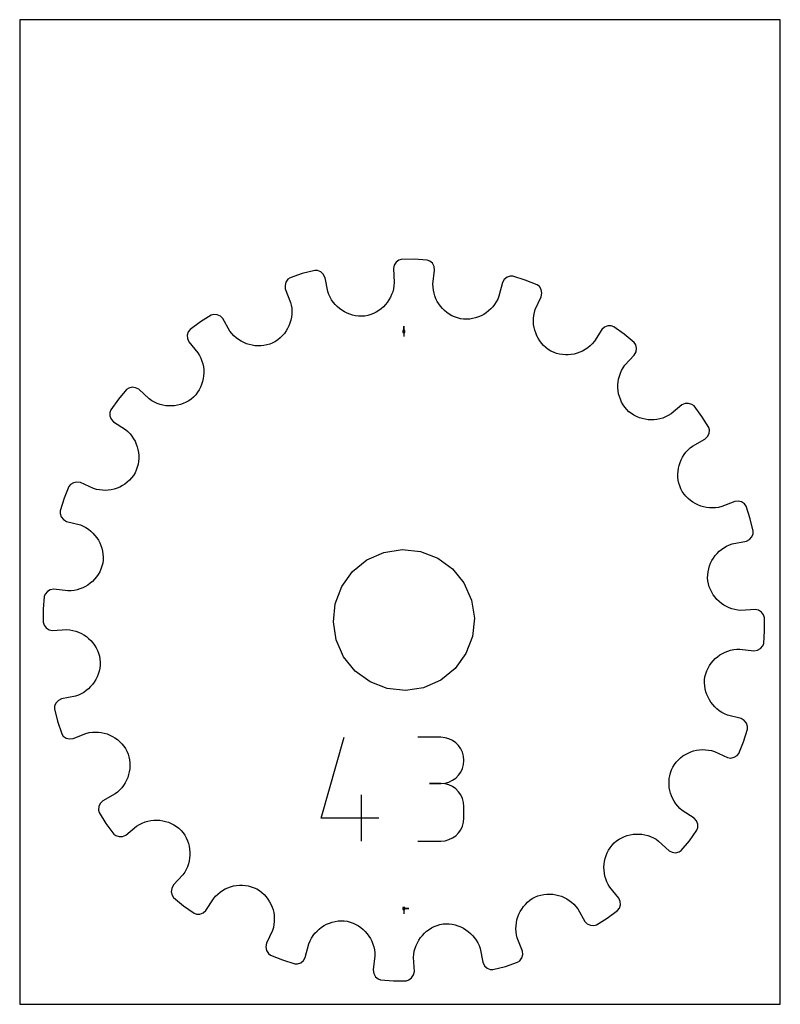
# Model space of a CAD drawing. Extents: x 0 to 216, y 0 to 279.
import ezdxf

# ---------------------------------------------------------------- set-up
doc = ezdxf.new("R2010")
doc.units = 0

msp = doc.modelspace()

# ---------------------------------------------------------------- linework, layer by layer
at = {"layer": 'annotation', "color": 1}
for p, q in [((109.051908, 190.959435), (109.051908, 192.388185)), ((109.051908, 190.959435), (109.051908, 192.388185)), ((109.051908, 192.388185), (109.051908, 190.959435)), ((109.051908, 190.959435), (109.051908, 189.530685)), ((85.583484, 52.865517), (92.122768, 75.799247)), ((119.564739, 75.765034), (113.016208, 75.765034)), ((120.742508, 75.659319), (119.564739, 75.765034)), ((121.850748, 75.354667), (120.742508, 75.659319)), ((122.871026, 74.869814), (121.850748, 75.354667)), ((123.784909, 74.223497), (122.871026, 74.869814)), ((124.573966, 73.434453), (123.784909, 74.223497)), ((125.219763, 72.52142), (124.573966, 73.434453)), ((125.703867, 71.503133), (125.219763, 72.52142)), ((126.007848, 70.398331), (125.703867, 71.503133)), ((126.11327, 69.225749), (126.007848, 70.398331)), ((125.703867, 66.938574), (126.007848, 68.047663)), ((126.007848, 68.047663), (126.11327, 69.225749)), ((126.11327, 69.225749), (126.11327, 69.225749)), ((123.784909, 64.211132), (124.573966, 65.001723)), ((124.573966, 65.001723), (125.219763, 65.917065)), ((125.219763, 65.917065), (125.703867, 66.938574)), ((119.564739, 62.667971), (116.28585, 62.667971)), ((116.28585, 62.667971), (119.564739, 62.667971)), ((119.564739, 62.667971), (120.742508, 62.773711)), ((120.742508, 62.562257), (119.564739, 62.667971)), ((119.564739, 62.667971), (119.564739, 62.667971)), ((120.742508, 62.773711), (121.850748, 63.078541)), ((121.850748, 62.257604), (120.742508, 62.562257)), ((121.850748, 63.078541), (122.871026, 63.563876)), ((122.871026, 61.772751), (121.850748, 62.257604)), ((122.871026, 63.563876), (123.784909, 64.211132)), ((123.784909, 61.126434), (122.871026, 61.772751)), ((97.049424, 46.309589), (97.049424, 59.406651)), ((124.573966, 60.337391), (123.784909, 61.126434)), ((125.219763, 59.424357), (124.573966, 60.337391)), ((125.703867, 58.40607), (125.219763, 59.424357)), ((126.007848, 57.301268), (125.703867, 58.40607)), ((126.11327, 56.128687), (126.007848, 57.301268)), ((126.11327, 52.849798), (126.11327, 56.128687)), ((126.11327, 56.128687), (126.11327, 56.128687)), ((101.957586, 52.865517), (85.583484, 52.865517)), ((125.219763, 49.553306), (125.703867, 50.571668)), ((125.703867, 50.571668), (126.007848, 51.676729)), ((126.007848, 51.676729), (126.11327, 52.849798)), ((122.871026, 47.205322), (123.784909, 47.851441)), ((123.784909, 47.851441), (124.573966, 48.640333)), ((124.573966, 48.640333), (125.219763, 49.553306)), ((113.016208, 46.310513), (119.564739, 46.310513)), ((119.564739, 46.310513), (120.742508, 46.416167)), ((119.564739, 46.310513), (119.564739, 46.310513)), ((120.742508, 46.416167), (121.850748, 46.720667)), ((121.850748, 46.720667), (122.871026, 47.205322)), ((109.051908, 27.144382), (110.480658, 27.144382)), ((109.051908, 27.144382), (110.480658, 27.144382)), ((110.480658, 27.144382), (109.051908, 27.144382)), ((109.051908, 27.144382), (109.051908, 25.715632))]:
    msp.add_line(p, q, dxfattribs=at)
at = {"layer": 'boundary', "color": 5}
for p, q in [((106.305963, 209.768105), (106.075754, 208.786109)), ((106.843784, 210.588709), (106.305963, 209.768105)), ((107.621752, 211.179025), (106.843784, 210.588709)), ((108.316122, 211.397854), (107.621752, 211.179025)), ((112.007266, 211.436317), (108.316122, 211.397854)), ((115.690053, 211.184952), (112.007266, 211.436317)), ((116.387554, 210.920202), (115.690053, 211.184952)), ((117.131107, 210.276567), (116.387554, 210.920202)), ((117.618812, 209.397015), (117.131107, 210.276567)), ((80.224227, 207.338126), (76.810455, 206.189985)), ((83.804152, 208.237609), (80.224227, 207.338126)), ((84.549344, 208.200872), (83.804152, 208.237609)), ((85.455806, 207.818905), (84.549344, 208.200872)), ((86.179901, 207.154709), (85.455806, 207.818905)), ((86.664169, 206.161277), (86.179901, 207.154709)), ((106.075754, 208.786109), (106.316947, 204.818233)), ((117.295351, 204.382289), (117.76832, 208.326627)), ((117.76832, 208.326627), (117.618812, 209.397015)), ((75.57527, 204.936621), (75.317229, 203.989909)), ((75.317229, 203.989909), (75.401822, 202.984984)), ((76.13304, 205.738533), (75.57527, 204.936621)), ((76.810455, 206.189985), (76.13304, 205.738533)), ((87.42592, 202.283934), (86.664169, 206.161277)), ((106.316947, 204.818233), (106.245437, 203.865251)), ((117.3255, 203.503103), (117.295351, 204.382289)), ((137.041028, 204.824551), (136.044221, 200.97618)), ((137.563064, 205.686758), (137.041028, 204.824551)), ((138.32869, 206.301817), (137.563064, 205.686758)), ((139.232808, 206.622774), (138.32869, 206.301817)), ((139.978733, 206.61607), (139.232808, 206.622774)), ((143.501194, 205.512085), (139.978733, 206.61607)), ((146.926119, 204.135072), (143.501194, 205.512085)), ((147.507544, 203.667504), (146.926119, 204.135072)), ((75.401822, 202.984984), (76.893435, 199.194721)), ((87.724566, 201.455901), (87.42592, 202.283934)), ((88.089232, 200.668622), (87.724566, 201.455901)), ((105.581882, 201.382253), (105.227554, 200.615166)), ((105.871794, 202.182132), (105.581882, 201.382253)), ((106.094157, 203.011163), (105.871794, 202.182132)), ((106.245437, 203.865251), (106.094157, 203.011163)), ((117.430737, 202.64224), (117.3255, 203.503103)), ((117.601724, 201.822147), (117.430737, 202.64224)), ((117.846497, 201.007576), (117.601724, 201.822147)), ((148.020804, 202.802595), (147.507544, 203.667504)), ((148.019312, 200.774239), (148.207782, 201.838419)), ((148.207782, 201.838419), (148.020804, 202.802595)), ((76.893435, 199.194721), (77.083966, 198.357571)), ((88.515598, 199.923697), (88.089232, 200.668622)), ((89.000158, 199.224561), (88.515598, 199.923697)), ((89.538986, 198.573365), (89.000158, 199.224561)), ((90.12785, 197.972416), (89.538986, 198.573365)), ((103.807494, 198.542524), (103.225878, 197.94021)), ((104.337036, 199.191442), (103.807494, 198.542524)), ((104.811616, 199.883918), (104.337036, 199.191442)), ((105.227554, 200.615166), (104.811616, 199.883918)), ((118.157486, 200.221479), (117.846497, 201.007576)), ((118.532056, 199.468344), (118.157486, 200.221479)), ((118.967004, 198.750674), (118.532056, 199.468344)), ((119.4599, 198.073614), (118.967004, 198.750674)), ((134.806111, 198.606489), (134.283304, 197.935509)), ((135.273833, 199.326434), (134.806111, 198.606489)), ((135.681776, 200.091909), (135.273833, 199.326434)), ((136.044221, 200.97618), (135.681776, 200.091909)), ((146.350429, 197.168858), (148.019312, 200.774239)), ((54.389967, 195.58113), (51.338658, 193.667332)), ((55.109992, 195.77677), (54.389967, 195.58113)), ((56.089866, 195.693421), (55.109992, 195.77677)), ((56.983635, 195.285447), (56.089866, 195.693421)), ((77.083966, 198.357571), (77.203639, 197.498452)), ((77.219931, 195.791065), (77.119944, 194.95172)), ((77.203639, 197.498452), (77.248354, 196.641387)), ((77.248354, 196.641387), (77.219931, 195.791065)), ((90.763228, 197.424411), (90.12785, 197.972416)), ((91.441083, 196.932293), (90.763228, 197.424411)), ((92.15788, 196.498775), (91.441083, 196.932293)), ((92.909261, 196.125478), (92.15788, 196.498775)), ((93.691575, 195.815903), (92.909261, 196.125478)), ((94.501037, 195.572138), (93.691575, 195.815903)), ((99.643047, 195.745081), (98.813131, 195.493747)), ((100.439192, 196.063442), (99.643047, 195.745081)), ((101.198644, 196.445825), (100.439192, 196.063442)), ((101.918094, 196.88801), (101.198644, 196.445825)), ((102.595095, 197.387473), (101.918094, 196.88801)), ((103.225878, 197.94021), (102.595095, 197.387473)), ((120.007099, 197.43914), (119.4599, 198.073614)), ((120.606576, 196.852169), (120.007099, 197.43914)), ((121.255047, 196.316021), (120.606576, 196.852169)), ((121.949462, 195.833881), (121.255047, 196.316021)), ((122.687233, 195.410206), (121.949462, 195.833881)), ((131.718465, 195.783199), (130.978936, 195.38985)), ((132.422584, 196.236861), (131.718465, 195.783199)), ((133.087542, 196.748323), (132.422584, 196.236861)), ((133.709087, 197.315343), (133.087542, 196.748323)), ((134.283304, 197.935509), (133.709087, 197.315343)), ((145.941302, 195.471964), (146.107461, 196.323473)), ((146.107461, 196.323473), (146.350429, 197.168858)), ((51.338658, 193.667332), (48.371122, 191.472374)), ((57.703574, 194.576059), (56.983635, 195.285447)), ((59.674132, 191.03791), (57.703574, 194.576059)), ((76.713032, 193.323054), (76.409991, 192.542248)), ((76.950639, 194.127535), (76.713032, 193.323054)), ((77.119944, 194.95172), (76.950639, 194.127535)), ((95.333662, 195.397105), (94.501037, 195.572138)), ((96.18587, 195.293528), (95.333662, 195.397105)), ((97.053169, 195.263094), (96.18587, 195.293528)), ((97.931842, 195.308602), (97.053169, 195.263094)), ((98.813131, 195.493747), (97.931842, 195.308602)), ((123.465423, 195.04811), (122.687233, 195.410206)), ((124.281137, 194.751484), (123.465423, 195.04811)), ((125.131199, 194.523565), (124.281137, 194.751484)), ((126.005058, 194.427176), (125.131199, 194.523565)), ((126.872354, 194.408158), (126.005058, 194.427176)), ((127.728247, 194.463069), (126.872354, 194.408158)), ((128.569029, 194.590141), (127.728247, 194.463069)), ((129.410095, 194.793376), (128.569029, 194.590141)), ((130.208194, 195.059095), (129.410095, 194.793376)), ((130.978936, 195.38985), (130.208194, 195.059095)), ((145.833319, 193.769072), (145.850445, 194.618955)), ((145.888019, 192.925677), (145.833319, 193.769072)), ((145.850445, 194.618955), (145.941302, 195.471964)), ((146.012763, 192.093545), (145.888019, 192.925677)), ((47.866018, 190.833985), (47.583893, 189.899032)), ((48.371122, 191.472374), (47.866018, 190.833985)), ((60.214079, 190.342969), (59.674132, 191.03791)), ((60.804286, 189.706601), (60.214079, 190.342969)), ((75.124299, 190.384754), (74.576897, 189.741379)), ((75.613969, 191.068681), (75.124299, 190.384754)), ((76.043072, 191.789303), (75.613969, 191.068681)), ((76.409991, 192.542248), (76.043072, 191.789303)), ((146.200151, 191.296406), (146.012763, 192.093545)), ((146.459647, 190.500415), (146.200151, 191.296406)), ((146.784344, 189.728123), (146.459647, 190.500415)), ((165.266411, 191.487873), (163.12921, 188.135903)), ((166.029699, 192.14704), (165.266411, 191.487873)), ((166.923699, 192.494306), (166.029699, 192.14704)), ((167.906655, 192.520868), (166.923699, 192.494306)), ((168.614142, 192.284138), (167.906655, 192.520868)), ((171.622941, 190.145588), (168.614142, 192.284138)), ((174.45465, 187.777479), (171.622941, 190.145588)), ((47.583893, 189.899032), (47.630768, 188.918826)), ((47.630768, 188.918826), (48.031551, 187.96665)), ((48.031551, 187.96665), (50.611716, 184.845287)), ((61.43959, 189.130487), (60.804286, 189.706601)), ((62.116419, 188.615049), (61.43959, 189.130487)), ((62.830319, 188.161894), (62.116419, 188.615049)), ((63.575996, 187.772464), (62.830319, 188.161894)), ((64.349559, 187.447972), (63.575996, 187.772464)), ((65.146261, 187.189493), (64.349559, 187.447972)), ((71.019708, 187.343245), (70.165423, 187.09639)), ((71.840148, 187.661368), (71.019708, 187.343245)), ((72.602191, 188.09904), (71.840148, 187.661368)), ((73.313608, 188.594381), (72.602191, 188.09904)), ((73.972773, 189.143091), (73.313608, 188.594381)), ((74.576897, 189.741379), (73.972773, 189.143091)), ((147.172794, 188.984145), (146.784344, 189.728123)), ((147.624015, 188.274311), (147.172794, 188.984145)), ((148.135382, 187.60085), (147.624015, 188.274311)), ((148.706239, 186.970191), (148.135382, 187.60085)), ((162.511477, 187.407228), (161.886855, 186.805174)), ((163.12921, 188.135903), (162.511477, 187.407228)), ((174.868621, 187.130127), (174.45465, 187.777479)), ((50.611716, 184.845287), (51.062288, 184.089799)), ((65.962164, 186.998192), (65.146261, 187.189493)), ((66.79205, 186.875624), (65.962164, 186.998192)), ((67.631921, 186.82283), (66.79205, 186.875624)), ((68.477194, 186.841175), (67.631921, 186.82283)), ((69.323213, 186.931912), (68.477194, 186.841175)), ((70.165423, 187.09639), (69.323213, 186.931912)), ((149.334271, 186.385111), (148.706239, 186.970191)), ((150.018275, 185.850843), (149.334271, 186.385111)), ((150.756308, 185.371492), (150.018275, 185.850843)), ((151.558063, 185.010226), (150.756308, 185.371492)), ((152.37652, 184.723508), (151.558063, 185.010226)), ((153.207592, 184.511286), (152.37652, 184.723508)), ((154.04656, 184.372344), (153.207592, 184.511286)), ((157.390912, 184.528789), (156.565679, 184.384857)), ((158.220369, 184.74778), (157.390912, 184.528789)), ((159.011034, 185.029018), (158.220369, 184.74778)), ((159.777243, 185.376059), (159.011034, 185.029018)), ((160.515133, 185.788674), (159.777243, 185.376059)), ((161.219701, 186.265078), (160.515133, 185.788674)), ((161.886855, 186.805174), (161.219701, 186.265078)), ((174.455922, 184.24363), (174.963683, 185.196952)), ((175.08414, 186.172187), (174.868621, 187.130127)), ((174.963683, 185.196952), (175.08414, 186.172187)), ((51.062288, 184.089799), (51.440379, 183.308875)), ((51.440379, 183.308875), (51.746197, 182.50704)), ((51.746197, 182.50704), (51.974423, 181.708966)), ((51.974423, 181.708966), (52.138425, 180.879963)), ((154.889092, 184.305998), (154.04656, 184.372344)), ((155.730328, 184.310351), (154.889092, 184.305998)), ((156.565679, 184.384857), (155.730328, 184.310351)), ((171.754624, 181.33033), (174.455922, 184.24363)), ((52.138425, 180.879963), (52.231678, 180.043932)), ((52.25497, 179.205094), (52.207651, 178.369106)), ((52.231678, 180.043932), (52.25497, 179.205094)), ((170.211941, 178.256507), (170.491155, 179.059597)), ((170.491155, 179.059597), (170.84127, 179.84303)), ((170.84127, 179.84303), (171.262403, 180.601486)), ((171.262403, 180.601486), (171.754624, 181.33033)), ((51.905896, 176.721653), (51.651516, 175.91996)), ((52.091547, 177.539489), (51.905896, 176.721653)), ((52.207651, 178.369106), (52.091547, 177.539489)), ((169.797073, 175.771382), (169.864934, 176.607449)), ((169.864934, 176.607449), (170.003116, 177.437164)), ((170.003116, 177.437164), (170.211941, 178.256507)), ((30.341474, 174.464558), (28.015661, 171.691617)), ((30.950468, 174.863197), (30.341474, 174.464558)), ((31.907935, 175.086862), (30.950468, 174.863197)), ((32.884959, 174.974642), (31.907935, 175.086862)), ((33.788215, 174.522765), (32.884959, 174.974642)), ((36.755828, 171.766603), (33.788215, 174.522765)), ((50.482857, 173.65763), (49.959063, 172.9667)), ((50.939731, 174.383264), (50.482857, 173.65763)), ((51.329949, 175.138656), (50.939731, 174.383264)), ((51.651516, 175.91996), (51.329949, 175.138656)), ((169.799107, 174.933741), (169.797073, 175.771382)), ((169.87097, 174.099128), (169.799107, 174.933741)), ((170.012591, 173.272169), (169.87097, 174.099128)), ((170.217152, 172.477525), (170.012591, 173.272169)), ((28.015661, 171.691617), (25.871544, 168.687112)), ((37.483951, 171.272658), (36.755828, 171.766603)), ((38.241798, 170.849803), (37.483951, 171.272658)), ((39.024753, 170.497968), (38.241798, 170.849803)), ((39.827445, 170.217047), (39.024753, 170.497968)), ((46.443217, 170.504235), (45.645647, 170.22391)), ((47.219097, 170.853631), (46.443217, 170.504235)), ((47.969232, 171.271716), (47.219097, 170.853631)), ((48.687758, 171.758806), (47.969232, 171.271716)), ((49.369258, 172.314986), (48.687758, 171.758806)), ((49.959063, 172.9667), (49.369258, 172.314986)), ((170.495802, 171.679431), (170.217152, 172.477525)), ((170.843532, 170.902931), (170.495802, 171.679431)), ((171.259943, 170.152032), (170.843532, 170.902931)), ((188.895032, 170.471716), (187.989166, 170.081954)), ((189.876155, 170.526669), (188.895032, 170.471716)), ((190.819445, 170.248567), (189.876155, 170.526669)), ((25.871544, 168.687112), (25.588691, 167.923814)), ((25.588691, 167.923814), (25.608867, 166.947538)), ((40.646533, 170.006509), (39.827445, 170.217047)), ((41.476092, 169.866621), (40.646533, 170.006509)), ((42.312118, 169.797065), (41.476092, 169.866621)), ((43.14983, 169.797405), (42.312118, 169.797065)), ((43.984626, 169.867576), (43.14983, 169.797405)), ((44.811897, 170.007507), (43.984626, 169.867576)), ((45.645647, 170.22391), (44.811897, 170.007507)), ((171.745375, 169.432641), (171.259943, 170.152032)), ((172.299203, 168.748902), (171.745375, 169.432641)), ((172.949963, 168.157497), (172.299203, 168.748902)), ((173.640049, 167.632079), (172.949963, 168.157497)), ((187.989166, 170.081954), (184.920988, 167.554676)), ((191.419, 169.804569), (190.819445, 170.248567)), ((193.619764, 166.841), (191.419, 169.804569)), ((25.608867, 166.947538), (25.965408, 166.007478)), ((25.965408, 166.007478), (26.632114, 165.247991)), ((26.632114, 165.247991), (30.050827, 163.076547)), ((174.364959, 167.17359), (173.640049, 167.632079)), ((175.119719, 166.781706), (174.364959, 167.17359)), ((175.900526, 166.458511), (175.119719, 166.781706)), ((176.701825, 166.202464), (175.900526, 166.458511)), ((177.519372, 166.015127), (176.701825, 166.202464)), ((178.348833, 165.897355), (177.519372, 166.015127)), ((179.184749, 165.848324), (178.348833, 165.897355)), ((180.023652, 165.869919), (179.184749, 165.848324)), ((180.85985, 165.961457), (180.023652, 165.869919)), ((181.689129, 166.123722), (180.85985, 165.961457)), ((182.526486, 166.365037), (181.689129, 166.123722)), ((183.327815, 166.672608), (182.526486, 166.365037)), ((184.108121, 167.052456), (183.327815, 166.672608)), ((184.920988, 167.554676), (184.108121, 167.052456)), ((195.585875, 163.696387), (193.619764, 166.841)), ((30.050827, 163.076547), (30.71264, 162.497432)), ((30.71264, 162.497432), (31.313208, 161.871679)), ((195.774749, 162.97006), (195.585875, 163.696387)), ((195.683527, 161.992274), (195.774749, 162.97006)), ((31.313208, 161.871679), (31.851801, 161.203495)), ((31.851801, 161.203495), (32.32666, 160.498024)), ((32.32666, 160.498024), (32.737727, 159.759327)), ((32.737727, 159.759327), (33.083177, 158.992435)), ((191.021056, 158.41659), (194.49025, 160.352452)), ((194.49025, 160.352452), (195.268243, 161.102721)), ((195.268243, 161.102721), (195.683527, 161.992274)), ((33.083177, 158.992435), (33.362818, 158.201179)), ((33.362818, 158.201179), (33.569881, 157.410563)), ((33.569881, 157.410563), (33.715469, 156.585693)), ((33.715469, 156.585693), (33.791659, 155.750588)), ((188.604059, 155.970083), (189.117987, 156.647812)), ((189.117987, 156.647812), (189.692629, 157.284123)), ((189.692629, 157.284123), (190.327535, 157.875424)), ((190.327535, 157.875424), (191.021056, 158.41659)), ((33.733082, 154.066993), (33.5959, 153.227939)), ((33.797713, 154.909495), (33.733082, 154.066993)), ((33.791659, 155.750588), (33.797713, 154.909495)), ((187.184853, 152.937768), (187.441703, 153.734936)), ((187.441703, 153.734936), (187.764595, 154.50906)), ((187.764595, 154.50906), (188.15245, 155.255413)), ((188.15245, 155.255413), (188.604059, 155.970083)), ((33.100544, 151.577912), (32.741086, 150.775753)), ((33.385456, 152.396676), (33.100544, 151.577912)), ((33.5959, 153.227939), (33.385456, 152.396676)), ((186.823275, 150.451396), (186.874344, 151.291398)), ((186.874344, 151.291398), (186.99522, 152.121526)), ((186.99522, 152.121526), (187.184853, 152.937768)), ((16.241163, 148.211439), (15.277859, 148.016066)), ((17.240474, 148.060645), (16.241163, 148.211439)), ((30.518262, 148.149227), (29.845839, 147.636417)), ((31.147816, 148.72147), (30.518262, 148.149227)), ((31.731663, 149.35086), (31.147816, 148.72147)), ((32.2646, 150.036174), (31.731663, 149.35086)), ((32.741086, 150.775753), (32.2646, 150.036174)), ((186.843376, 149.606104), (186.823275, 150.451396)), ((186.935901, 148.760177), (186.843376, 149.606104)), ((187.102191, 147.918159), (186.935901, 148.760177)), ((13.980085, 146.94022), (12.625128, 143.584258)), ((14.456723, 147.519877), (13.980085, 146.94022)), ((15.277859, 148.016066), (14.456723, 147.519877)), ((20.91446, 146.356367), (17.240474, 148.060645)), ((21.759694, 146.111535), (20.91446, 146.356367)), ((22.611164, 145.943549), (21.759694, 146.111535)), ((23.464246, 145.850902), (22.611164, 145.943549)), ((24.314283, 145.832034), (23.464246, 145.850902)), ((25.157949, 145.885034), (24.314283, 145.832034)), ((25.990459, 146.008105), (25.157949, 145.885034)), ((26.826715, 146.206445), (25.990459, 146.008105)), ((27.622132, 146.467522), (26.826715, 146.206445)), ((28.393737, 146.793766), (27.622132, 146.467522)), ((29.136887, 147.183738), (28.393737, 146.793766)), ((29.845839, 147.636417), (29.136887, 147.183738)), ((187.335602, 147.104041), (187.102191, 147.918159)), ((187.650787, 146.28218), (187.335602, 147.104041)), ((188.087059, 145.51891), (187.650787, 146.28218)), ((188.581103, 144.806228), (188.087059, 145.51891)), ((12.625128, 143.584258), (11.514522, 140.064162)), ((189.128608, 144.145729), (188.581103, 144.806228)), ((189.725799, 143.54023), (189.128608, 144.145729)), ((190.368189, 142.991429), (189.725799, 143.54023)), ((191.051223, 142.50029), (190.368189, 142.991429)), ((191.771059, 142.069681), (191.051223, 142.50029)), ((202.960579, 142.699741), (199.286052, 141.246503)), ((203.966868, 142.792666), (202.960579, 142.699741)), ((204.916951, 142.542044), (203.966868, 142.792666)), ((205.728022, 141.985505), (204.916951, 142.542044)), ((11.514522, 140.064162), (11.481205, 139.250898)), ((192.523326, 141.701214), (191.771059, 142.069681)), ((193.303555, 141.396587), (192.523326, 141.701214)), ((194.107555, 141.157325), (193.303555, 141.396587)), ((194.931371, 140.98634), (194.107555, 141.157325)), ((195.770446, 140.884618), (194.931371, 140.98634)), ((196.620602, 140.854422), (195.770446, 140.884618)), ((197.477615, 140.897321), (196.620602, 140.854422)), ((198.336763, 141.015115), (197.477615, 140.897321)), ((199.286052, 141.246503), (198.336763, 141.015115)), ((206.161447, 141.378212), (205.728022, 141.985505)), ((207.359941, 137.792767), (206.161447, 141.378212)), ((11.481205, 139.250898), (11.809977, 138.306217)), ((11.809977, 138.306217), (12.432149, 137.544593)), ((12.432149, 137.544593), (13.300322, 137.028512)), ((13.300322, 137.028512), (17.222766, 136.019756)), ((208.236718, 134.281592), (207.359941, 137.792767)), ((17.222766, 136.019756), (18.031522, 135.673375)), ((18.031522, 135.673375), (18.795922, 135.263902)), ((18.795922, 135.263902), (19.514762, 134.794733)), ((19.514762, 134.794733), (20.184552, 134.270592)), ((20.184552, 134.270592), (20.803485, 133.695131)), ((208.191609, 133.532488), (208.236718, 134.281592)), ((20.803485, 133.695131), (21.369214, 133.072441)), ((21.369214, 133.072441), (21.879327, 132.406431)), ((21.879327, 132.406431), (22.331586, 131.701365)), ((22.331586, 131.701365), (22.723471, 130.960979)), ((202.263852, 130.670654), (206.25765, 131.458581)), ((206.25765, 131.458581), (207.132953, 131.91263)), ((207.132953, 131.91263), (207.802796, 132.630449)), ((207.802796, 132.630449), (208.191609, 133.532488)), ((22.723471, 130.960979), (23.052707, 130.189483)), ((23.052707, 130.189483), (23.316847, 129.390723)), ((23.316847, 129.390723), (23.508902, 128.588957)), ((23.508902, 128.588957), (23.637665, 127.748639)), ((197.959125, 127.960557), (198.558791, 128.55055)), ((198.558791, 128.55055), (199.208768, 129.090591)), ((199.208768, 129.090591), (199.906741, 129.576467)), ((199.906741, 129.576467), (200.650555, 130.004244)), ((200.650555, 130.004244), (201.436808, 130.370407)), ((201.436808, 130.370407), (202.263852, 130.670654)), ((23.677102, 126.026092), (23.582589, 125.152393)), ((23.637665, 127.748639), (23.694327, 126.893112)), ((23.694327, 126.893112), (23.677102, 126.026092)), ((196.117971, 125.175583), (196.489721, 125.927714)), ((196.489721, 125.927714), (196.921779, 126.64535)), ((196.921779, 126.64535), (197.412475, 127.324149)), ((197.412475, 127.324149), (197.959125, 127.960557)), ((23.0629, 123.485206), (22.702393, 122.706106)), ((23.35786, 124.301753), (23.0629, 123.485206)), ((23.582589, 125.152393), (23.35786, 124.301753)), ((195.394593, 122.749487), (195.567893, 123.582587)), ((195.567893, 123.582587), (195.809991, 124.392611)), ((195.809991, 124.392611), (196.117971, 125.175583)), ((21.26465, 120.622303), (20.678913, 120.021638)), ((21.799489, 121.271889), (21.26465, 120.622303)), ((22.280211, 121.967354), (21.799489, 121.271889)), ((22.702393, 122.706106), (22.280211, 121.967354)), ((195.264198, 121.029338), (195.29279, 121.896912)), ((195.312945, 120.15109), (195.264198, 121.029338)), ((195.29279, 121.896912), (195.394593, 122.749487)), ((195.487691, 119.310833), (195.312945, 120.15109)), ((8.682621, 117.614804), (7.847994, 117.142838)), ((9.679682, 117.780093), (8.682621, 117.614804)), ((13.700195, 117.294664), (9.679682, 117.780093)), ((15.441193, 117.426487), (14.579824, 117.32299)), ((16.301425, 117.60766), (15.441193, 117.426487)), ((17.115305, 117.85404), (16.301425, 117.60766)), ((17.900603, 118.16657), (17.115305, 117.85404)), ((18.652878, 118.542605), (17.900603, 118.16657)), ((19.369563, 118.978958), (18.652878, 118.542605)), ((20.045591, 119.473171), (19.369563, 118.978958)), ((20.678913, 120.021638), (20.045591, 119.473171)), ((195.737397, 118.4801), (195.487691, 119.310833)), ((196.054203, 117.683067), (195.737397, 118.4801)), ((196.435134, 116.922646), (196.054203, 117.683067)), ((6.925286, 115.706969), (6.673596, 112.096583)), ((7.199224, 116.405587), (6.925286, 115.706969)), ((7.847994, 117.142838), (7.199224, 116.405587)), ((14.579824, 117.32299), (13.700195, 117.294664)), ((196.875929, 116.202169), (196.435134, 116.922646)), ((197.374097, 115.524049), (196.875929, 116.202169)), ((197.92563, 114.892075), (197.374097, 115.524049)), ((198.526812, 114.309198), (197.92563, 114.892075)), ((6.673596, 112.096583), (6.70503, 108.405641)), ((199.174671, 113.778325), (198.526812, 114.309198)), ((199.866204, 113.302324), (199.174671, 113.778325)), ((200.596582, 112.884894), (199.866204, 113.302324)), ((201.362871, 112.529005), (200.596582, 112.884894)), ((202.162041, 112.237458), (201.362871, 112.529005)), ((202.990462, 112.013372), (202.162041, 112.237458)), ((203.844, 111.86031), (202.990462, 112.013372)), ((204.720204, 111.78074), (203.844, 111.86031)), ((208.762199, 112.033464), (204.720204, 111.78074)), ((209.74807, 111.810752), (208.762199, 112.033464)), ((210.574172, 111.278941), (209.74807, 111.810752)), ((211.173586, 110.499323), (210.574172, 111.278941)), ((211.398787, 109.698176), (211.173586, 110.499323)), ((211.43022, 106.007234), (211.398787, 109.698176)), ((6.70503, 108.405641), (6.930231, 107.604494)), ((6.930231, 107.604494), (7.529645, 106.824876)), ((7.529645, 106.824876), (8.355746, 106.293065)), ((8.355746, 106.293065), (9.341617, 106.070352)), ((9.341617, 106.070352), (13.383613, 106.323076)), ((13.383613, 106.323076), (14.259817, 106.243507)), ((14.259817, 106.243507), (15.113355, 106.090445)), ((15.113355, 106.090445), (15.941776, 105.866359)), ((15.941776, 105.866359), (16.740946, 105.574812)), ((16.740946, 105.574812), (17.507235, 105.218923)), ((17.507235, 105.218923), (18.237612, 104.801492)), ((18.237612, 104.801492), (18.929146, 104.325491)), ((18.929146, 104.325491), (19.577005, 103.794619)), ((19.577005, 103.794619), (20.178187, 103.211741)), ((211.178531, 102.396848), (211.43022, 106.007234)), ((20.178187, 103.211741), (20.72972, 102.579768)), ((20.72972, 102.579768), (21.227888, 101.901648)), ((21.227888, 101.901648), (21.668683, 101.18117)), ((21.668683, 101.18117), (22.049613, 100.42075)), ((201.802391, 100.496156), (202.662624, 100.67733)), ((202.662624, 100.67733), (203.523993, 100.780827)), ((203.523993, 100.780827), (204.403622, 100.809153)), ((204.403622, 100.809153), (208.424135, 100.323724)), ((209.421196, 100.489013), (210.255822, 100.960979)), ((210.255822, 100.960979), (210.904593, 101.69823)), ((210.904593, 101.69823), (211.178531, 102.396848)), ((22.049613, 100.42075), (22.36642, 99.623717)), ((22.36642, 99.623717), (22.616126, 98.792984)), ((22.616126, 98.792984), (22.790872, 97.952726)), ((22.790872, 97.952726), (22.839619, 97.074479)), ((196.839166, 97.481514), (197.424904, 98.082179)), ((197.424904, 98.082179), (198.058226, 98.630646)), ((198.058226, 98.630646), (198.734253, 99.124858)), ((198.734253, 99.124858), (199.450938, 99.561212)), ((199.450938, 99.561212), (200.203213, 99.937246)), ((200.203213, 99.937246), (200.988511, 100.249777)), ((200.988511, 100.249777), (201.802391, 100.496156)), ((208.424135, 100.323724), (209.421196, 100.489013)), ((22.709224, 95.35433), (22.535924, 94.52123)), ((22.811027, 96.206905), (22.709224, 95.35433)), ((22.839619, 97.074479), (22.811027, 96.206905)), ((195.040917, 94.61861), (195.401424, 95.397711)), ((195.401424, 95.397711), (195.823606, 96.136462)), ((195.823606, 96.136462), (196.304328, 96.831928)), ((196.304328, 96.831928), (196.839166, 97.481514)), ((21.985846, 92.928233), (21.614095, 92.176102)), ((22.293826, 93.711206), (21.985846, 92.928233)), ((22.535924, 94.52123), (22.293826, 93.711206)), ((194.426715, 92.077725), (194.521227, 92.951424)), ((194.521227, 92.951424), (194.745957, 93.802063)), ((194.745957, 93.802063), (195.040917, 94.61861)), ((19.545026, 89.553267), (18.895049, 89.013226)), ((20.144692, 90.14326), (19.545026, 89.553267)), ((20.691341, 90.779667), (20.144692, 90.14326)), ((21.182038, 91.458467), (20.691341, 90.779667)), ((21.614095, 92.176102), (21.182038, 91.458467)), ((194.40949, 91.210705), (194.426715, 92.077725)), ((194.466151, 90.355178), (194.40949, 91.210705)), ((194.594915, 89.514859), (194.466151, 90.355178)), ((194.78697, 88.713094), (194.594915, 89.514859)), ((11.846168, 86.645235), (10.970863, 86.191187)), ((15.839965, 87.433163), (11.846168, 86.645235)), ((16.667009, 87.73341), (15.839965, 87.433163)), ((17.453262, 88.099573), (16.667009, 87.73341)), ((18.197076, 88.52735), (17.453262, 88.099573)), ((18.895049, 89.013226), (18.197076, 88.52735)), ((195.05111, 87.914333), (194.78697, 88.713094)), ((195.380346, 87.142838), (195.05111, 87.914333)), ((195.772231, 86.402452), (195.380346, 87.142838)), ((9.912208, 84.571328), (9.867098, 83.822224)), ((9.867098, 83.822224), (10.743876, 80.311049)), ((10.30102, 85.473367), (9.912208, 84.571328)), ((10.970863, 86.191187), (10.30102, 85.473367)), ((196.224489, 85.697385), (195.772231, 86.402452)), ((196.734603, 85.031376), (196.224489, 85.697385)), ((197.300332, 84.408686), (196.734603, 85.031376)), ((197.919265, 83.833225), (197.300332, 84.408686)), ((198.589055, 83.309084), (197.919265, 83.833225)), ((199.307895, 82.839915), (198.589055, 83.309084)), ((200.072294, 82.430442), (199.307895, 82.839915)), ((200.881051, 82.08406), (200.072294, 82.430442)), ((204.803495, 81.075305), (200.881051, 82.08406)), ((205.671668, 80.559224), (204.803495, 81.075305)), ((10.743876, 80.311049), (11.942369, 76.725604)), ((206.29384, 79.797599), (205.671668, 80.559224)), ((206.622612, 78.852918), (206.29384, 79.797599)), ((206.589295, 78.039655), (206.622612, 78.852918)), ((11.942369, 76.725604), (12.375795, 76.118312)), ((12.375795, 76.118312), (13.186866, 75.561773)), ((13.186866, 75.561773), (14.136949, 75.311151)), ((15.143238, 75.404075), (18.817765, 76.857314)), ((18.817765, 76.857314), (19.767054, 77.088701)), ((19.767054, 77.088701), (20.626202, 77.206496)), ((20.626202, 77.206496), (21.483215, 77.249395)), ((21.483215, 77.249395), (22.333371, 77.219199)), ((22.333371, 77.219199), (23.172446, 77.117477)), ((23.172446, 77.117477), (23.996262, 76.946492)), ((23.996262, 76.946492), (24.800262, 76.70723)), ((24.800262, 76.70723), (25.580491, 76.402603)), ((25.580491, 76.402603), (26.332758, 76.034136)), ((26.332758, 76.034136), (27.052594, 75.603526)), ((27.052594, 75.603526), (27.735628, 75.112388)), ((205.478689, 74.519559), (206.589295, 78.039655)), ((14.136949, 75.311151), (15.143238, 75.404075)), ((27.735628, 75.112388), (28.378017, 74.563587)), ((28.378017, 74.563587), (28.975209, 73.958088)), ((28.975209, 73.958088), (29.522714, 73.297589)), ((29.522714, 73.297589), (30.016758, 72.584907)), ((204.123732, 71.163597), (205.478689, 74.519559)), ((30.016758, 72.584907), (30.45303, 71.821637)), ((30.45303, 71.821637), (30.768215, 70.999776)), ((30.768215, 70.999776), (31.001626, 70.185658)), ((31.001626, 70.185658), (31.167916, 69.343639)), ((186.956001, 69.382347), (187.585555, 69.95459)), ((187.585555, 69.95459), (188.257978, 70.467399)), ((188.257978, 70.467399), (188.96693, 70.920079)), ((188.96693, 70.920079), (189.71008, 71.310051)), ((189.71008, 71.310051), (190.481685, 71.636295)), ((190.481685, 71.636295), (191.277102, 71.897372)), ((191.277102, 71.897372), (192.113358, 72.095712)), ((192.113358, 72.095712), (192.945868, 72.218783)), ((192.945868, 72.218783), (193.789533, 72.271783)), ((193.789533, 72.271783), (194.639571, 72.252914)), ((194.639571, 72.252914), (195.492653, 72.160268)), ((195.492653, 72.160268), (196.344123, 71.992281)), ((196.344123, 71.992281), (197.189357, 71.747449)), ((197.189357, 71.747449), (200.863343, 70.043172)), ((200.863343, 70.043172), (201.862654, 69.892377)), ((201.862654, 69.892377), (202.825957, 70.087751)), ((202.825957, 70.087751), (203.647094, 70.583939)), ((203.647094, 70.583939), (204.123732, 71.163597)), ((31.167916, 69.343639), (31.260441, 68.497712)), ((31.280542, 67.65242), (31.229473, 66.812419)), ((31.260441, 68.497712), (31.280542, 67.65242)), ((185.003273, 66.525904), (185.36273, 67.328064)), ((185.36273, 67.328064), (185.839217, 68.067643)), ((185.839217, 68.067643), (186.372153, 68.752957)), ((186.372153, 68.752957), (186.956001, 69.382347)), ((30.662114, 64.368881), (30.339222, 63.594757)), ((30.918963, 65.166049), (30.662114, 64.368881)), ((31.108597, 65.982291), (30.918963, 65.166049)), ((31.229473, 66.812419), (31.108597, 65.982291)), ((184.370735, 64.036824), (184.507916, 64.875878)), ((184.507916, 64.875878), (184.718361, 65.707141)), ((184.718361, 65.707141), (185.003273, 66.525904)), ((29.499757, 62.133733), (28.98583, 61.456005)), ((29.951367, 62.848403), (29.499757, 62.133733)), ((30.339222, 63.594757), (29.951367, 62.848403)), ((184.306104, 63.194322), (184.370735, 64.036824)), ((184.312158, 62.353229), (184.306104, 63.194322)), ((184.388348, 61.518124), (184.312158, 62.353229)), ((184.533936, 60.693254), (184.388348, 61.518124)), ((27.082761, 59.687227), (23.613567, 57.751365)), ((27.776282, 60.228393), (27.082761, 59.687227)), ((28.411188, 60.819693), (27.776282, 60.228393)), ((28.98583, 61.456005), (28.411188, 60.819693)), ((184.740999, 59.902637), (184.533936, 60.693254)), ((185.02064, 59.111382), (184.740999, 59.902637)), ((185.36609, 58.34449), (185.02064, 59.111382)), ((22.42029, 56.111542), (22.329068, 55.133756)), ((22.835574, 57.001096), (22.42029, 56.111542)), ((23.613567, 57.751365), (22.835574, 57.001096)), ((185.777157, 57.605793), (185.36609, 58.34449)), ((186.252016, 56.900321), (185.777157, 57.605793)), ((186.790609, 56.232137), (186.252016, 56.900321)), ((187.391177, 55.606385), (186.790609, 56.232137)), ((22.329068, 55.133756), (22.517942, 54.407429)), ((22.517942, 54.407429), (24.484053, 51.262817)), ((188.05299, 55.02727), (187.391177, 55.606385)), ((191.471703, 52.855825), (188.05299, 55.02727)), ((24.484053, 51.262817), (26.684817, 48.299248)), ((30.114651, 48.021863), (33.182829, 50.549141)), ((33.182829, 50.549141), (33.995695, 51.05136)), ((33.995695, 51.05136), (34.776002, 51.431209)), ((34.776002, 51.431209), (35.577331, 51.73878)), ((35.577331, 51.73878), (36.414688, 51.980095)), ((36.414688, 51.980095), (37.243966, 52.14236)), ((37.243966, 52.14236), (38.080165, 52.233898)), ((38.080165, 52.233898), (38.919068, 52.255493)), ((38.919068, 52.255493), (39.754984, 52.206462)), ((39.754984, 52.206462), (40.584444, 52.08869)), ((40.584444, 52.08869), (41.401991, 51.901353)), ((41.401991, 51.901353), (42.203291, 51.645306)), ((42.203291, 51.645306), (42.984097, 51.322111)), ((42.984097, 51.322111), (43.738857, 50.930227)), ((43.738857, 50.930227), (44.463768, 50.471738)), ((44.463768, 50.471738), (45.153853, 49.94632)), ((192.138408, 52.096338), (191.471703, 52.855825)), ((192.49495, 51.156279), (192.138408, 52.096338)), ((192.515126, 50.180003), (192.49495, 51.156279)), ((26.684817, 48.299248), (27.284372, 47.85525)), ((27.284372, 47.85525), (28.227662, 47.577148)), ((28.227662, 47.577148), (29.208785, 47.632101)), ((29.208785, 47.632101), (30.114651, 48.021863)), ((45.153853, 49.94632), (45.804614, 49.354914)), ((45.804614, 49.354914), (46.358442, 48.671175)), ((46.358442, 48.671175), (46.843874, 47.951785)), ((46.843874, 47.951785), (47.260285, 47.200886)), ((170.88472, 47.250186), (171.660599, 47.599582)), ((171.660599, 47.599582), (172.45817, 47.879907)), ((172.45817, 47.879907), (173.29192, 48.09631)), ((173.29192, 48.09631), (174.119191, 48.23624)), ((174.119191, 48.23624), (174.953986, 48.306411)), ((174.953986, 48.306411), (175.791699, 48.306752)), ((175.791699, 48.306752), (176.627724, 48.237196)), ((176.627724, 48.237196), (177.457284, 48.097308)), ((177.457284, 48.097308), (178.276372, 47.88677)), ((178.276372, 47.88677), (179.079064, 47.605848)), ((179.079064, 47.605848), (179.862019, 47.254013)), ((190.088155, 46.4122), (192.232273, 49.416704)), ((192.232273, 49.416704), (192.515126, 50.180003)), ((47.260285, 47.200886), (47.608015, 46.424385)), ((47.608015, 46.424385), (47.886665, 45.626291)), ((47.886665, 45.626291), (48.091226, 44.831648)), ((48.091226, 44.831648), (48.232847, 44.004689)), ((167.62096, 44.446187), (168.144754, 45.137117)), ((168.144754, 45.137117), (168.734559, 45.788831)), ((168.734559, 45.788831), (169.416059, 46.345011)), ((169.416059, 46.345011), (170.134585, 46.832101)), ((170.134585, 46.832101), (170.88472, 47.250186)), ((179.862019, 47.254013), (180.619865, 46.831158)), ((180.619865, 46.831158), (181.347989, 46.337213)), ((181.347989, 46.337213), (184.315602, 43.581051)), ((187.762343, 43.639259), (190.088155, 46.4122)), ((48.232847, 44.004689), (48.30471, 43.170076)), ((48.306744, 42.332434), (48.238883, 41.496368)), ((48.30471, 43.170076), (48.306744, 42.332434)), ((166.197921, 41.382164), (166.452301, 42.183857)), ((166.452301, 42.183857), (166.773867, 42.965161)), ((166.773867, 42.965161), (167.164086, 43.720552)), ((167.164086, 43.720552), (167.62096, 44.446187)), ((184.315602, 43.581051), (185.218858, 43.129175)), ((185.218858, 43.129175), (186.195882, 43.016955)), ((186.195882, 43.016955), (187.153348, 43.24062)), ((187.153348, 43.24062), (187.762343, 43.639259)), ((47.891876, 39.84731), (47.612661, 39.04422)), ((48.100701, 40.666652), (47.891876, 39.84731)), ((48.238883, 41.496368), (48.100701, 40.666652)), ((165.848847, 38.898723), (165.896166, 39.734711)), ((165.896166, 39.734711), (166.01227, 40.564328)), ((166.01227, 40.564328), (166.197921, 41.382164)), ((46.349193, 36.773487), (43.647895, 33.860187)), ((46.841414, 37.502331), (46.349193, 36.773487)), ((47.262546, 38.260786), (46.841414, 37.502331)), ((47.612661, 39.04422), (47.262546, 38.260786)), ((165.872139, 38.059885), (165.848847, 38.898723)), ((165.965392, 37.223854), (165.872139, 38.059885)), ((166.129394, 36.394851), (165.965392, 37.223854)), ((166.35762, 35.596777), (166.129394, 36.394851)), ((43.647895, 33.860187), (43.140134, 32.906865)), ((59.883447, 33.356036), (60.712905, 33.575028)), ((60.712905, 33.575028), (61.538138, 33.718959)), ((61.538138, 33.718959), (62.373489, 33.793466)), ((62.373489, 33.793466), (63.214724, 33.797819)), ((63.214724, 33.797819), (64.057257, 33.731472)), ((64.057257, 33.731472), (64.896224, 33.592531)), ((64.896224, 33.592531), (65.727297, 33.380309)), ((166.663438, 34.794941), (166.35762, 35.596777)), ((167.041529, 34.014018), (166.663438, 34.794941)), ((167.492101, 33.25853), (167.041529, 34.014018)), ((43.140134, 32.906865), (43.019676, 31.93163)), ((43.019676, 31.93163), (43.235196, 30.97369)), ((43.235196, 30.97369), (43.649167, 30.326337)), ((55.59234, 30.696589), (56.216961, 31.298643)), ((56.216961, 31.298643), (56.884116, 31.838738)), ((56.884116, 31.838738), (57.588683, 32.315143)), ((57.588683, 32.315143), (58.326574, 32.727758)), ((58.326574, 32.727758), (59.092782, 33.074799)), ((59.092782, 33.074799), (59.883447, 33.356036)), ((65.727297, 33.380309), (66.545754, 33.093591)), ((66.545754, 33.093591), (67.347509, 32.732325)), ((67.347509, 32.732325), (68.085542, 32.252974)), ((68.085542, 32.252974), (68.769546, 31.718706)), ((68.769546, 31.718706), (69.397578, 31.133626)), ((69.397578, 31.133626), (69.968435, 30.502967)), ((146.263669, 30.442449), (147.084108, 30.760571)), ((147.084108, 30.760571), (147.938394, 31.007427)), ((147.938394, 31.007427), (148.780603, 31.171905)), ((148.780603, 31.171905), (149.626623, 31.262641)), ((149.626623, 31.262641), (150.471896, 31.280987)), ((150.471896, 31.280987), (151.311767, 31.228193)), ((151.311767, 31.228193), (152.141653, 31.105624)), ((152.141653, 31.105624), (152.957555, 30.914323)), ((152.957555, 30.914323), (153.754257, 30.655845)), ((170.072266, 30.137167), (167.492101, 33.25853)), ((43.649167, 30.326337), (46.480876, 27.958229)), ((46.480876, 27.958229), (49.489675, 25.819678)), ((52.837406, 26.615944), (54.974607, 29.967914)), ((54.974607, 29.967914), (55.59234, 30.696589)), ((69.968435, 30.502967), (70.479801, 29.829505)), ((70.479801, 29.829505), (70.931022, 29.119672)), ((70.931022, 29.119672), (71.319472, 28.375694)), ((71.319472, 28.375694), (71.64417, 27.603402)), ((142.979518, 27.719063), (143.526919, 28.362438)), ((143.526919, 28.362438), (144.131044, 28.960725)), ((144.131044, 28.960725), (144.790209, 29.509436)), ((144.790209, 29.509436), (145.501626, 30.004776)), ((145.501626, 30.004776), (146.263669, 30.442449)), ((153.754257, 30.655845), (154.527821, 30.331352)), ((154.527821, 30.331352), (155.273498, 29.941923)), ((155.273498, 29.941923), (155.987397, 29.488767)), ((155.987397, 29.488767), (156.664227, 28.973329)), ((156.664227, 28.973329), (157.299531, 28.397215)), ((157.299531, 28.397215), (157.889738, 27.760848)), ((170.473049, 29.184991), (170.072266, 30.137167)), ((170.237799, 27.269831), (170.519924, 28.204785)), ((170.519924, 28.204785), (170.473049, 29.184991)), ((49.489675, 25.819678), (50.197162, 25.582949)), ((50.197162, 25.582949), (51.180118, 25.609511)), ((51.180118, 25.609511), (52.074117, 25.956777)), ((52.074117, 25.956777), (52.837406, 26.615944)), ((71.64417, 27.603402), (71.903665, 26.80741)), ((71.903665, 26.80741), (72.091054, 26.010272)), ((72.091054, 26.010272), (72.215798, 25.17814)), ((72.215798, 25.17814), (72.270498, 24.334744)), ((141.390785, 24.780763), (141.693826, 25.561569)), ((141.693826, 25.561569), (142.060745, 26.314514)), ((142.060745, 26.314514), (142.489847, 27.035136)), ((142.489847, 27.035136), (142.979518, 27.719063)), ((157.889738, 27.760848), (158.429685, 27.065907)), ((158.429685, 27.065907), (160.400243, 23.527758)), ((166.765159, 24.436485), (169.732695, 26.631443)), ((169.732695, 26.631443), (170.237799, 27.269831)), ((72.162515, 22.631853), (71.996355, 21.780344)), ((72.253372, 23.484861), (72.162515, 22.631853)), ((72.270498, 24.334744), (72.253372, 23.484861)), ((86.385352, 22.320618), (87.124881, 22.713967)), ((87.124881, 22.713967), (87.895622, 23.044722)), ((87.895622, 23.044722), (88.693722, 23.310441)), ((88.693722, 23.310441), (89.534788, 23.513676)), ((89.534788, 23.513676), (90.375569, 23.640747)), ((90.375569, 23.640747), (91.231462, 23.695659)), ((91.231462, 23.695659), (92.098759, 23.676641)), ((92.098759, 23.676641), (92.972617, 23.580252)), ((92.972617, 23.580252), (93.822679, 23.352333)), ((93.822679, 23.352333), (94.638393, 23.055706)), ((94.638393, 23.055706), (95.416584, 22.693611)), ((95.416584, 22.693611), (96.154355, 22.269936)), ((117.664624, 22.040375), (118.46077, 22.358736)), ((118.46077, 22.358736), (119.290686, 22.610069)), ((119.290686, 22.610069), (120.171975, 22.795215)), ((120.171975, 22.795215), (121.050647, 22.840723)), ((121.050647, 22.840723), (121.917946, 22.810289)), ((121.917946, 22.810289), (122.770155, 22.706711)), ((122.770155, 22.706711), (123.602779, 22.531679)), ((123.602779, 22.531679), (124.412242, 22.287914)), ((140.883886, 22.312752), (140.983873, 23.152097)), ((140.983873, 23.152097), (141.153178, 23.976282)), ((141.153178, 23.976282), (141.390785, 24.780763)), ((160.400243, 23.527758), (161.120181, 22.81837)), ((161.120181, 22.81837), (162.013951, 22.410396)), ((162.013951, 22.410396), (162.993825, 22.327047)), ((162.993825, 22.327047), (163.71385, 22.522687)), ((163.71385, 22.522687), (166.765159, 24.436485)), ((71.753387, 20.934959), (70.084505, 17.329577)), ((71.996355, 21.780344), (71.753387, 20.934959)), ((83.297705, 19.497328), (83.820513, 20.168308)), ((83.820513, 20.168308), (84.39473, 20.788474)), ((84.39473, 20.788474), (85.016274, 21.355494)), ((85.016274, 21.355494), (85.681233, 21.866956)), ((85.681233, 21.866956), (86.385352, 22.320618)), ((96.154355, 22.269936), (96.848769, 21.787795)), ((96.848769, 21.787795), (97.497241, 21.251648)), ((97.497241, 21.251648), (98.096718, 20.664677)), ((98.096718, 20.664677), (98.643917, 20.030203)), ((98.643917, 20.030203), (99.136812, 19.353143)), ((113.766781, 18.912375), (114.296323, 19.561292)), ((114.296323, 19.561292), (114.87794, 20.163606)), ((114.87794, 20.163606), (115.508722, 20.716344)), ((115.508722, 20.716344), (116.185723, 21.215806)), ((116.185723, 21.215806), (116.905173, 21.657992)), ((116.905173, 21.657992), (117.664624, 22.040375)), ((124.412242, 22.287914), (125.194556, 21.978338)), ((125.194556, 21.978338), (125.945937, 21.605042)), ((125.945937, 21.605042), (126.662734, 21.171524)), ((126.662734, 21.171524), (127.340589, 20.679406)), ((127.340589, 20.679406), (127.975967, 20.131401)), ((127.975967, 20.131401), (128.564831, 19.530452)), ((140.855462, 21.46243), (140.883886, 22.312752)), ((140.900178, 20.605365), (140.855462, 21.46243)), ((141.019851, 19.746246), (140.900178, 20.605365)), ((141.210382, 18.909097), (141.019851, 19.746246)), ((70.084505, 17.329577), (69.896035, 16.265398)), ((81.062789, 13.279266), (82.059595, 17.127637)), ((82.059595, 17.127637), (82.422041, 18.011908)), ((82.422041, 18.011908), (82.829984, 18.777383)), ((82.829984, 18.777383), (83.297705, 19.497328)), ((99.136812, 19.353143), (99.571761, 18.635473)), ((99.571761, 18.635473), (99.946331, 17.882338)), ((99.946331, 17.882338), (100.257319, 17.096241)), ((100.257319, 17.096241), (100.502093, 16.28167)), ((112.521935, 16.721564), (112.876263, 17.488651)), ((112.876263, 17.488651), (113.292201, 18.219899)), ((113.292201, 18.219899), (113.766781, 18.912375)), ((128.564831, 19.530452), (129.103659, 18.879256)), ((129.103659, 18.879256), (129.588219, 18.18012)), ((129.588219, 18.18012), (130.014585, 17.435195)), ((130.014585, 17.435195), (130.379251, 16.647915)), ((142.701995, 15.118833), (141.210382, 18.909097)), ((69.896035, 16.265398), (70.083013, 15.301222)), ((70.083013, 15.301222), (70.596273, 14.436313)), ((70.596273, 14.436313), (71.177698, 13.968745)), ((100.502093, 16.28167), (100.67308, 15.461576)), ((100.67308, 15.461576), (100.778316, 14.600714)), ((100.778316, 14.600714), (100.808466, 13.721528)), ((111.78687, 13.285584), (111.85838, 14.238566)), ((111.85838, 14.238566), (112.00966, 15.092654)), ((112.00966, 15.092654), (112.232023, 15.921685)), ((112.232023, 15.921685), (112.521935, 16.721564)), ((130.379251, 16.647915), (130.677897, 15.819883)), ((130.677897, 15.819883), (131.439648, 11.94254)), ((142.528547, 13.167195), (142.786588, 14.113907)), ((142.786588, 14.113907), (142.701995, 15.118833)), ((71.177698, 13.968745), (74.602622, 12.591732)), ((74.602622, 12.591732), (78.125083, 11.487747)), ((78.125083, 11.487747), (78.871009, 11.481043)), ((78.871009, 11.481043), (79.775127, 11.802)), ((79.775127, 11.802), (80.540753, 12.417059)), ((80.540753, 12.417059), (81.062789, 13.279266)), ((100.808466, 13.721528), (100.335497, 9.77719)), ((112.028063, 9.317708), (111.78687, 13.285584)), ((131.439648, 11.94254), (131.923915, 10.949107)), ((137.87959, 10.765691), (141.293362, 11.913832)), ((141.293362, 11.913832), (141.970776, 12.365283)), ((141.970776, 12.365283), (142.528547, 13.167195)), ((100.335497, 9.77719), (100.485004, 8.706802)), ((100.485004, 8.706802), (100.97271, 7.827249)), ((111.797854, 8.335711), (112.028063, 9.317708)), ((131.923915, 10.949107), (132.648011, 10.284912)), ((132.648011, 10.284912), (133.554472, 9.902945)), ((133.554472, 9.902945), (134.299665, 9.866207)), ((134.299665, 9.866207), (137.87959, 10.765691)), ((100.97271, 7.827249), (101.716263, 7.183614)), ((101.716263, 7.183614), (102.413764, 6.918865)), ((102.413764, 6.918865), (106.096551, 6.6675)), ((106.096551, 6.6675), (109.787695, 6.705963)), ((109.787695, 6.705963), (110.482064, 6.924792)), ((110.482064, 6.924792), (111.260033, 7.515108)), ((111.260033, 7.515108), (111.797854, 8.335711))]:
    msp.add_line(p, q, dxfattribs=at)
at = {"layer": 'frame', "color": 5}
for p, q in [((215.9, 279.4), (0, 279.4)), ((0, 279.4), (0, 0)), ((215.9, 0), (215.9, 279.4)), ((0, 0), (215.9, 0))]:
    msp.add_line(p, q, dxfattribs=at)
at = {"layer": 'hole', "color": 5}
for p, q in [((109.337658, 191.245185), (108.766158, 191.245185)), ((108.766158, 191.245185), (108.766158, 190.673685)), ((108.766158, 190.673685), (109.337658, 190.673685)), ((109.337658, 190.673685), (109.337658, 191.245185)), ((103.331633, 128.231413), (108.5813, 129.072549)), ((108.5813, 129.072549), (113.77905, 128.512161)), ((94.508235, 122.801718), (98.562502, 126.097385)), ((98.562502, 126.097385), (103.331633, 128.231413)), ((113.77905, 128.512161), (118.654648, 126.625583)), ((118.654648, 126.625583), (122.856527, 123.555536)), ((122.856527, 123.555536), (126.084466, 119.557358)), ((91.445102, 118.569022), (94.508235, 122.801718)), ((89.581815, 113.687766), (91.445102, 118.569022)), ((126.084466, 119.557358), (128.268531, 114.688209)), ((128.268531, 114.688209), (129.058428, 109.613237)), ((89.045388, 108.490579), (89.581815, 113.687766)), ((129.058428, 109.613237), (128.522002, 104.416051)), ((89.835286, 103.415608), (89.045388, 108.490579)), ((91.948843, 98.634008), (89.835286, 103.415608)), ((128.522002, 104.416051), (126.658715, 99.534795)), ((95.227965, 94.562399), (91.948843, 98.634008)), ((126.658715, 99.534795), (123.595582, 95.302099)), ((123.595582, 95.302099), (119.541315, 92.006431)), ((99.449169, 91.478234), (95.227965, 94.562399)), ((104.324767, 89.591656), (99.449169, 91.478234)), ((109.522517, 89.031268), (104.324767, 89.591656)), ((114.597488, 89.821165), (109.522517, 89.031268)), ((114.772184, 89.872404), (114.597488, 89.821165)), ((119.541315, 92.006431), (114.772184, 89.872404)), ((109.337658, 27.430132), (108.766158, 27.430132)), ((108.766158, 27.430132), (108.766158, 26.858632)), ((108.766158, 26.858632), (109.337658, 26.858632)), ((109.337658, 26.858632), (109.337658, 27.430132))]:
    msp.add_line(p, q, dxfattribs=at)

doc.saveas('drawing.dxf')
